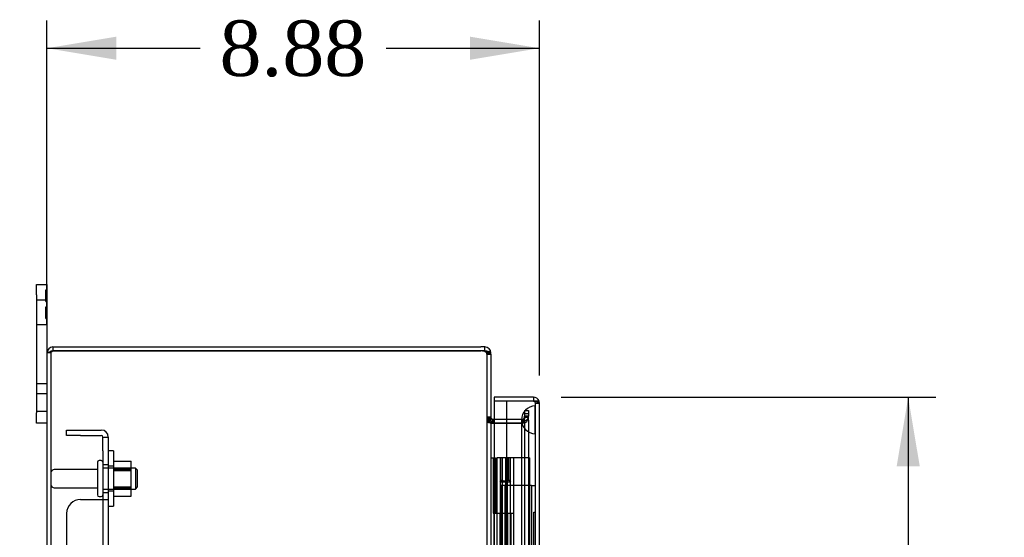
# Model space of a CAD drawing. Header units: inches. Extents: x 1 to 240, y -1 to 159.
# Tile 27 of 108: x 14 to 31, y 104 to 113. Entities that reach past the tile are written whole.
import ezdxf
from ezdxf.enums import TextEntityAlignment as Align
from ezdxf.lldxf.tags import DXFTag

# ---------------------------------------------------------------- set-up
doc = ezdxf.new("R2010")
doc.units = ezdxf.units.IN
doc.header["$MEASUREMENT"] = 0
for name, color, linetype in [('COM40682', 7, 'Continuous'), ('COM43544', 7, 'Continuous'), ('COM43576', 7, 'Continuous'), ('COM55702-31', 7, 'Continuous'), ('COM70219', 7, 'Continuous'), ('COM70657-17', 7, 'Continuous'), ('COM70662-38C', 7, 'Continuous'), ('Default', 7, 'Continuous'), ('FET07710', 7, 'Continuous'), ('HNG10620-38B', 7, 'Continuous'), ('HNG10620-38P', 7, 'Continuous'), ('NTS166105', 7, 'Continuous'), ('QLB20280', 7, 'Continuous'), ('STD26094', 7, 'Continuous'), ('WAF25059', 7, 'Continuous')]:
    doc.layers.add(name, color=color, linetype=linetype)
doc.styles.add('SEACAD_Times_New_Roman', font='times.ttf')
tags = doc.linetypes.add('HIDDEN2', pattern=[0.1875, 0.125, -0.0625]).pattern_tags.tags
tags[6:7] = [DXFTag(74, 4), DXFTag(75, 0), DXFTag(340, '0'), DXFTag(46, 0.0), DXFTag(50, 0.0), DXFTag(44, 0.0), DXFTag(45, 0.0)]
tags[4:5] = [DXFTag(74, 4), DXFTag(75, 0), DXFTag(340, '0'), DXFTag(46, 0.0), DXFTag(50, 0.0), DXFTag(44, 0.0), DXFTag(45, 0.0)]
doc.dimstyles.new('HAMMOND_(STH_-_240x160)', dxfattribs={"dimtxt": 1, "dimasz": 1.25, "dimexe": 0.5, "dimexo": 0.5, "dimgap": 0.25, "dimtad": 0, "dimtih": 1, "dimtoh": 1, "dimzin": 0, "dimdsep": 46, "dimtxsty": 'SEACAD_Times_New_Roman', "dimblk1": '_SE_FILLED', "dimblk2": '_SE_FILLED', "dimsah": 1, "dimcen": 0.5, "dimadec": 0, "dimazin": 0, "dimtfac": 0.8, "dimtofl": 0, "dimtmove": 0, "dimatfit": 3, "dimfxl": 1, "dimtolj": 1, "dimtzin": 0, "dimarcsym": 0})

# ---------------------------------------------------------------- blocks, each defined once
blk = doc.blocks.new('SE5')
at = {"layer": 'COM40682', "color": 7, "linetype": 'HIDDEN2'}
for p, q in [((14.547, 105.443), (14.547, 105.538)), ((14.547, 105.538), (14.797, 105.538)), ((14.797, 105.443), (14.547, 105.443)), ((14.797, 105.538), (15.172, 105.538)), ((14.797, 105.443), (15.172, 105.443)), ((15.202, 105.413), (15.297, 105.413)), ((15.202, 105.163), (15.202, 105.413)), ((15.297, 105.413), (15.297, 105.163)), ((15.202, 105.163), (15.202, 104.286)), ((15.297, 105.163), (15.297, 104.286)), ((15.297, 104.913), (15.202, 104.913)), ((15.202, 104.413), (15.297, 104.413)), ((14.797, 104.286), (15.172, 104.286)), ((15.172, 104.286), (15.297, 104.286)), ((15.202, 104.286), (15.202, 67.79)), ((15.297, 104.286), (15.297, 67.79)), ((14.547, 104.036), (14.547, 68.04))]:
    blk.add_line(p, q, dxfattribs=at)
for centre, radius, start, end in [((15.172, 105.413), 0.125, 0, 90), ((15.172, 105.413), 0.03, 0, 90), ((14.797, 104.036), 0.25, 90, 180)]:
    blk.add_arc(centre, radius, start, end, dxfattribs=at)
at = {"layer": 'COM43544', "color": 7, "linetype": 'Continuous'}
for p, q in [((14.301, 107.038), (22.014, 107.038)), ((14.301, 107.038), (14.301, 106.966)), ((22.085, 107.038), (22.014, 107.038)), ((22.085, 106.966), (22.085, 107.038)), ((14.193, 106.93), (14.193, 65.146)), ((14.301, 106.966), (22.014, 106.966)), ((22.014, 106.966), (14.301, 106.966)), ((22.085, 106.966), (22.014, 106.966)), ((22.174, 106.93), (22.193, 106.93)), ((22.193, 106.915), (22.193, 106.93)), ((22.193, 106.907), (22.193, 65.169)), ((22.197, 105.754), (22.193, 105.752)), ((22.226, 105.735), (22.219, 105.663)), ((22.225, 105.735), (22.219, 105.663)), ((22.225, 105.735), (22.226, 105.735)), ((22.226, 105.663), (22.225, 105.663)), ((22.229, 105.663), (22.226, 105.663)), ((22.229, 105.735), (22.474, 105.735)), ((22.229, 105.663), (22.474, 105.663)), ((22.474, 105.663), (22.229, 105.663))]:
    blk.add_line(p, q, dxfattribs=at)
at = {"layer": 'COM43544', "color": 7, "linetype": 'HIDDEN2'}
for p, q in [((14.265, 106.93), (14.193, 106.93)), ((14.265, 106.93), (14.265, 65.146)), ((22.121, 106.915), (22.121, 106.93)), ((22.121, 106.93), (22.174, 106.93)), ((22.121, 106.907), (22.121, 106.915)), ((22.121, 106.907), (22.193, 106.907)), ((22.121, 106.907), (22.121, 65.169)), ((22.193, 106.907), (22.193, 106.915)), ((22.799, 105.893), (22.871, 105.893)), ((22.799, 105.893), (22.799, 105.791)), ((22.799, 105.719), (22.799, 105.791)), ((22.871, 105.791), (22.799, 105.791)), ((22.871, 105.893), (22.871, 105.791)), ((22.871, 105.719), (22.871, 105.791)), ((22.193, 105.771), (22.121, 105.771)), ((22.193, 105.749), (22.121, 105.749)), ((22.193, 105.752), (22.133, 105.721)), ((22.197, 105.721), (22.133, 105.721)), ((22.225, 105.663), (22.218, 105.663)), ((22.219, 105.663), (22.218, 105.663)), ((22.219, 105.663), (22.219, 105.663)), ((22.226, 105.663), (22.219, 105.663)), ((22.229, 105.735), (22.229, 105.663)), ((22.474, 105.735), (22.763, 105.735)), ((22.474, 105.663), (22.763, 105.663)), ((22.763, 105.663), (22.474, 105.663)), ((22.746, 105.735), (22.746, 105.663)), ((22.763, 105.735), (22.763, 105.663)), ((22.799, 105.771), (22.871, 105.771)), ((22.799, 105.771), (22.871, 105.771)), ((22.799, 105.719), (22.799, 66.357)), ((22.871, 105.719), (22.871, 66.357))]:
    blk.add_line(p, q, dxfattribs=at)
at = {"layer": 'COM43544', "color": 7, "linetype": 'Continuous'}
for centre, radius, start, end in [((14.301, 106.93), 0.108, 90, 180), ((22.085, 106.93), 0.108, 0, 90), ((14.301, 106.93), 0.036, 90, 114.0225), ((22.014, 106.716), 0.25, 73.6076, 90), ((22.085, 106.93), 0.036, 34.9389, 90), ((22.229, 105.771), 0.036, 207.4042, 264.5779), ((22.229, 105.771), 0.108, 268.2688, 270), ((22.229, 105.771), 0.036, 265.0549, 270)]:
    blk.add_arc(centre, radius, start, end, dxfattribs=at)
at = {"layer": 'COM43544', "color": 7, "linetype": 'HIDDEN2'}
for centre, radius, start, end in [((14.301, 106.93), 0.036, 114.0225, 180), ((22.085, 106.93), 0.036, 0, 34.9389), ((22.229, 105.771), 0.108, 180.0434, 207.3608), ((22.164, 105.751), 0.0433, 183.1615, 224.0868), ((22.229, 105.771), 0.108, 207.4042, 264.5779), ((22.229, 105.771), 0.108, 207.3978, 264.5806), ((22.229, 105.771), 0.108, 265.0549, 268.2688), ((22.763, 105.771), 0.036, 270, 359.9828), ((22.763, 105.771), 0.108, 270, 359.9886), ((22.763, 105.771), 0.108, 269.9997, 359.9859)]:
    blk.add_arc(centre, radius, start, end, dxfattribs=at)
at = {"layer": 'COM43544', "color": 7, "linetype": 'Continuous'}
for points, knots in [([(14.193, 106.93), (14.193, 106.933), (14.196, 106.936), (14.206, 106.942), (14.214, 106.945), (14.234, 106.951), (14.246, 106.954), (14.272, 106.96), (14.287, 106.963), (14.301, 106.966)], [0, 0, 0, 0, 0.25, 0.25, 0.5, 0.5, 0.75, 0.75, 1, 1, 1, 1]), ([(22.193, 106.907), (22.193, 106.908), (22.193, 106.909), (22.192, 106.912), (22.191, 106.915), (22.19, 106.917), (22.188, 106.92), (22.186, 106.922), (22.183, 106.925), (22.18, 106.927), (22.177, 106.929), (22.173, 106.932), (22.169, 106.934), (22.161, 106.937), (22.149, 106.942), (22.133, 106.946), (22.119, 106.95), (22.108, 106.952), (22.096, 106.954), (22.089, 106.955), (22.085, 106.956)], [0, 0, 0, 0, 0.038461, 0.077248, 0.116358, 0.155784, 0.19552, 0.235562, 0.275902, 0.316534, 0.357452, 0.398649, 0.440117, 0.48185, 0.608382, 0.737005, 0.802119, 0.867676, 0.933646, 1, 1, 1, 1]), ([(22.225, 105.663), (22.225, 105.664), (22.224, 105.664), (22.222, 105.665), (22.221, 105.666), (22.219, 105.667), (22.215, 105.67), (22.212, 105.674), (22.209, 105.68), (22.207, 105.686), (22.204, 105.692), (22.202, 105.698), (22.2, 105.705), (22.199, 105.711), (22.198, 105.717), (22.197, 105.72), (22.197, 105.721)], [0, 0, 0, 0, 0.024106, 0.049027, 0.074712, 0.101099, 0.155979, 0.273315, 0.334943, 0.462245, 0.527459, 0.660091, 0.727285, 0.862973, 0.931346, 1, 1, 1, 1])]:
    blk.add_open_spline(points, degree=3, knots=knots, dxfattribs=at)
at = {"layer": 'COM43544', "color": 7, "linetype": 'HIDDEN2'}
for points, knots in [([(14.265, 106.93), (14.265, 106.936), (14.269, 106.942), (14.282, 106.954), (14.291, 106.96), (14.301, 106.966)], [0, 0, 0, 0, 0.5, 0.5, 1, 1, 1, 1]), ([(22.121, 106.907), (22.121, 106.912), (22.12, 106.918), (22.117, 106.927), (22.114, 106.932), (22.108, 106.94), (22.104, 106.944), (22.095, 106.95), (22.09, 106.953), (22.085, 106.956)], [0, 0, 0, 0, 0.25, 0.25, 0.5, 0.5, 0.75, 0.75, 1, 1, 1, 1]), ([(22.799, 105.771), (22.799, 105.768), (22.799, 105.763), (22.798, 105.755), (22.798, 105.744), (22.797, 105.733), (22.795, 105.72), (22.793, 105.71), (22.789, 105.697), (22.786, 105.688), (22.782, 105.679), (22.778, 105.673), (22.774, 105.668), (22.771, 105.666), (22.768, 105.664), (22.766, 105.663), (22.764, 105.663), (22.763, 105.663)], [0, 0, 0, 0, 0.067554, 0.135062, 0.202472, 0.336767, 0.403525, 0.535749, 0.600948, 0.728251, 0.789567, 0.848362, 0.903503, 0.929354, 0.953905, 0.977302, 1, 1, 1, 1])]:
    blk.add_open_spline(points, degree=3, knots=knots, dxfattribs=at)
at = {"layer": 'COM43576', "color": 7, "linetype": 'HIDDEN2'}
for p, q in [((14.265, 106.966), (14.301, 106.966)), ((14.265, 106.966), (14.265, 106.93)), ((22.121, 106.93), (22.121, 106.931)), ((22.121, 106.931), (22.193, 106.931)), ((22.871, 105.829), (22.799, 105.829)), ((22.193, 105.699), (22.121, 105.699)), ((22.197, 105.663), (22.229, 105.663)), ((22.763, 105.68), (22.746, 105.663))]:
    blk.add_line(p, q, dxfattribs=at)
at = {"layer": 'COM43576', "color": 7, "linetype": 'Continuous'}
blk.add_line((22.193, 106.93), (22.193, 106.931), dxfattribs=at)
blk.add_arc((22.047, 106.716), 0.25, 81.2572, 90, dxfattribs=at)
blk.add_open_spline([(22.102, 106.961), (22.096, 106.962), (22.09, 106.963), (22.085, 106.963)], degree=3, dxfattribs=at)
at = {"layer": 'COM43576', "color": 7, "linetype": 'HIDDEN2'}
for points, knots in [([(22.187, 106.941), (22.183, 106.944), (22.178, 106.946), (22.165, 106.951), (22.157, 106.953), (22.139, 106.956), (22.129, 106.958), (22.113, 106.96), (22.107, 106.961), (22.102, 106.961)], [0, 0, 0, 0, 0.25, 0.25, 0.5, 0.5, 0.75, 0.75, 0.8754066, 0.8754066, 0.8754066, 0.8754066]), ([(22.121, 105.699), (22.121, 105.696), (22.123, 105.693), (22.13, 105.687), (22.135, 105.684), (22.149, 105.678), (22.157, 105.675), (22.176, 105.669), (22.186, 105.666), (22.197, 105.663)], [0, 0, 0, 0, 0.25, 0.25, 0.5, 0.5, 0.75, 0.75, 1, 1, 1, 1]), ([(22.193, 105.699), (22.193, 105.693), (22.195, 105.687), (22.204, 105.675), (22.211, 105.669), (22.218, 105.663)], [0, 0, 0, 0, 0.5, 0.5, 1, 1, 1, 1]), ([(22.763, 105.68), (22.777, 105.688), (22.791, 105.695), (22.817, 105.71), (22.829, 105.718), (22.849, 105.733), (22.857, 105.741), (22.868, 105.756), (22.871, 105.763), (22.871, 105.771)], [0, 0, 0, 0, 0.25, 0.25, 0.5, 0.5, 0.75, 0.75, 1, 1, 1, 1]), ([(22.763, 105.68), (22.772, 105.695), (22.782, 105.71), (22.795, 105.741), (22.799, 105.756), (22.799, 105.771)], [0, 0, 0, 0, 0.5, 0.5, 1, 1, 1, 1])]:
    blk.add_open_spline(points, degree=3, knots=knots, dxfattribs=at)
at = {"layer": 'COM55702-31', "color": 7, "linetype": 'HIDDEN2'}
for p, q in [((22.558, 104.538), (22.371, 104.538)), ((22.371, 104.538), (22.371, 67.538)), ((22.443, 104.538), (22.443, 67.538)), ((22.808, 104.538), (22.558, 104.538)), ((22.924, 104.538), (22.808, 104.538)), ((22.924, 104.538), (22.924, 67.538)), ((22.924, 104.538), (22.996, 104.538))]:
    blk.add_line(p, q, dxfattribs=at)
at = {"layer": 'COM70219', "color": 7, "linetype": 'HIDDEN2'}
for p, q in [((22.992, 105.723), (22.994, 105.972)), ((22.994, 105.972), (22.994, 105.473)), ((22.994, 105.972), (22.995, 105.972)), ((22.995, 105.972), (22.995, 105.473)), ((22.746, 105.723), (22.746, 105.473)), ((22.992, 105.723), (22.992, 105.473)), ((22.994, 105.474), (22.992, 105.723)), ((22.746, 105.473), (22.746, 66.603)), ((22.992, 105.473), (22.992, 66.603)), ((22.995, 105.474), (22.994, 105.474)), ((22.994, 105.473), (22.994, 66.603)), ((22.995, 105.473), (22.995, 66.603))]:
    blk.add_line(p, q, dxfattribs=at)
blk.add_arc((22.996, 105.723), 0.25, 90, 270, dxfattribs=at)
at = {"layer": 'COM70657-17', "color": 7, "linetype": 'Continuous'}
for p, q in [((22.96, 106.132), (22.256, 106.132)), ((22.256, 106.132), (22.256, 106.06)), ((22.474, 106.06), (22.256, 106.06)), ((22.256, 106.06), (22.256, 105.735)), ((22.96, 106.06), (22.256, 106.06)), ((22.96, 106.06), (22.474, 106.06)), ((22.474, 106.06), (22.474, 105.038)), ((23.062, 106.06), (22.96, 106.06)), ((22.96, 106.06), (23.062, 106.06)), ((23.068, 66.052), (23.068, 106.024))]:
    blk.add_line(p, q, dxfattribs=at)
at = {"layer": 'COM70657-17', "color": 7, "linetype": 'HIDDEN2'}
for p, q in [((22.96, 106.132), (22.96, 106.06)), ((22.96, 106.06), (22.474, 106.06)), ((22.996, 66.052), (22.996, 106.024)), ((22.996, 106.024), (23.068, 106.024)), ((22.256, 105.735), (22.256, 66.341)), ((22.474, 105.038), (22.474, 67.038))]:
    blk.add_line(p, q, dxfattribs=at)
at = {"layer": 'COM70657-17', "color": 7, "linetype": 'Continuous'}
for start, end in [(19.4712, 90), (0, 19.4712)]:
    blk.add_arc((22.96, 106.024), 0.108, start, end, dxfattribs=at)
at = {"layer": 'COM70657-17', "color": 7, "linetype": 'HIDDEN2'}
blk.add_arc((22.96, 106.024), 0.036, 0, 90, dxfattribs=at)
blk.add_ellipse((22.96, 106.024), major_axis=(-0.036, 0), ratio=0.997813, start_param=3.141593, end_param=4.712389, dxfattribs=at)
at = {"layer": 'COM70657-17', "color": 7, "linetype": 'Continuous'}
blk.add_ellipse((22.96, 106.024), major_axis=(-0.108, 0), ratio=0.997813, start_param=3.141593, end_param=3.48143, dxfattribs=at)
at = {"layer": 'COM70657-17', "color": 7, "linetype": 'HIDDEN2'}
blk.add_open_spline([(22.96, 106.06), (22.974, 106.057), (22.988, 106.054), (23.014, 106.048), (23.026, 106.045), (23.046, 106.039), (23.054, 106.036), (23.065, 106.03), (23.068, 106.027), (23.068, 106.024)], degree=3, knots=[0, 0, 0, 0, 0.25, 0.25, 0.5, 0.5, 0.75, 0.75, 1, 1, 1, 1], dxfattribs=at)
at = {"layer": 'COM70662-38C', "color": 7, "linetype": 'Continuous'}
for p, q in [((22.608, 105.038), (22.3, 105.038)), ((22.3, 105.038), (22.3, 104.038)), ((22.608, 104.038), (22.608, 105.038)), ((22.345, 104.038), (22.608, 104.038))]:
    blk.add_line(p, q, dxfattribs=at)
at = {"layer": 'COM70662-38C', "color": 7, "linetype": 'HIDDEN2'}
for p, q in [((22.36, 105.038), (22.36, 104.038)), ((22.4, 105.038), (22.4, 67.038)), ((22.46, 105.038), (22.46, 67.038)), ((22.473, 105.038), (22.473, 104.038)), ((22.485, 105.038), (22.485, 104.038)), ((22.548, 104.038), (22.548, 105.038)), ((22.888, 105.038), (22.608, 105.038)), ((22.888, 105.038), (22.888, 67.038)), ((22.502, 103.038), (22.502, 104.038)), ((22.559, 103.038), (22.559, 104.038))]:
    blk.add_line(p, q, dxfattribs=at)
at = {"layer": 'FET07710', "color": 7, "linetype": 'Continuous'}
for p, q in [((14.006, 107.975), (14.006, 108.163)), ((14.006, 108.163), (14.193, 108.163)), ((14.193, 108.163), (14.193, 107.975)), ((14.006, 107.975), (14.006, 105.85)), ((14.193, 107.975), (14.193, 106.93)), ((14.006, 105.663), (14.006, 105.85)), ((14.193, 105.663), (14.006, 105.663))]:
    blk.add_line(p, q, dxfattribs=at)
at = {"layer": 'FET07710', "color": 7, "linetype": 'HIDDEN2'}
for p, q in [((14.173, 108.07), (14.193, 108.07)), ((14.173, 107.858), (14.173, 108.07)), ((14.173, 107.992), (14.193, 107.992)), ((14.173, 107.964), (14.193, 107.964)), ((14.193, 107.882), (14.006, 107.882)), ((14.173, 107.858), (14.193, 107.858)), ((14.173, 107.76), (14.193, 107.76)), ((14.173, 107.548), (14.173, 107.76)), ((14.173, 107.654), (14.193, 107.654)), ((14.173, 107.626), (14.193, 107.626)), ((14.006, 107.444), (14.193, 107.444)), ((14.173, 107.548), (14.193, 107.548)), ((14.006, 106.381), (14.193, 106.381)), ((14.193, 106.194), (14.006, 106.194)), ((14.006, 105.882), (14.193, 105.882))]:
    blk.add_line(p, q, dxfattribs=at)
at = {"layer": 'HNG10620-38B', "color": 7, "linetype": 'Continuous'}
for p, q in [((22.193, 105.038), (22.219, 105.038)), ((22.219, 105.038), (22.237, 105.038)), ((22.237, 105.038), (22.279, 105.038)), ((22.237, 105.038), (22.237, 104.038)), ((22.279, 105.038), (22.279, 104.038)), ((22.237, 104.038), (22.345, 104.038)), ((22.345, 104.038), (22.608, 104.038)), ((22.608, 103.038), (22.608, 104.038))]:
    blk.add_line(p, q, dxfattribs=at)
at = {"layer": 'HNG10620-38B', "color": 7, "linetype": 'HIDDEN2'}
for p, q in [((22.253, 67.038), (22.253, 105.038)), ((22.307, 103.038), (22.307, 104.038)), ((22.364, 103.038), (22.364, 104.038)), ((22.548, 103.038), (22.548, 104.038))]:
    blk.add_line(p, q, dxfattribs=at)
at = {"layer": 'HNG10620-38P', "color": 7, "linetype": 'HIDDEN2'}
for p, q in [((22.389, 105.038), (22.389, 104.637)), ((22.519, 104.637), (22.519, 105.038)), ((22.36, 104.599), (22.389, 104.637)), ((22.548, 104.599), (22.36, 104.599)), ((22.36, 104.599), (22.36, 67.038)), ((22.519, 104.637), (22.548, 104.599)), ((22.548, 67.038), (22.548, 104.599))]:
    blk.add_line(p, q, dxfattribs=at)
blk.add_arc((22.454, 104.754), 0.133, 240.8434, 299.1572, dxfattribs=at)
at = {"layer": 'NTS166105', "color": 7, "linetype": 'HIDDEN2'}
for p, q in [((15.393, 104.977), (15.713, 104.977)), ((15.713, 104.808), (15.713, 104.977)), ((15.393, 104.85), (15.713, 104.85)), ((15.393, 104.835), (15.713, 104.835)), ((15.713, 104.817), (15.393, 104.817)), ((15.393, 104.808), (15.713, 104.808)), ((15.713, 104.492), (15.713, 104.808)), ((15.393, 104.516), (15.713, 104.516)), ((15.393, 104.509), (15.713, 104.509)), ((15.393, 104.492), (15.713, 104.492)), ((15.393, 104.475), (15.713, 104.475)), ((15.713, 104.347), (15.713, 104.492)), ((15.393, 104.347), (15.713, 104.347))]:
    blk.add_line(p, q, dxfattribs=at)
at = {"layer": 'QLB20280', "color": 7, "linetype": 'HIDDEN2'}
for p, q in [((22.966, 103.685), (22.966, 104.06)), ((22.966, 104.06), (22.996, 104.06)), ((22.966, 101.935), (22.966, 103.685))]:
    blk.add_line(p, q, dxfattribs=at)
at = {"layer": 'STD26094', "color": 7, "linetype": 'HIDDEN2'}
for p, q in [((15.102, 104.958), (15.102, 104.368)), ((15.172, 104.988), (15.132, 104.988)), ((15.102, 104.828), (14.325, 104.828)), ((15.789, 104.85), (15.202, 104.85)), ((15.789, 104.85), (15.789, 104.475)), ((15.827, 104.813), (15.789, 104.85)), ((15.827, 104.513), (15.827, 104.813)), ((14.325, 104.498), (15.102, 104.498)), ((15.202, 104.475), (15.789, 104.475)), ((15.789, 104.475), (15.827, 104.513)), ((15.132, 104.338), (15.172, 104.338))]:
    blk.add_line(p, q, dxfattribs=at)
for centre, radius, start, end in [((15.132, 104.958), 0.03, 90, 180), ((15.172, 104.958), 0.03, 0, 90), ((14.325, 104.768), 0.06, 90, 180), ((14.325, 104.558), 0.06, 180, 270), ((15.132, 104.368), 0.03, 180, 270), ((15.172, 104.368), 0.03, 270, 0)]:
    blk.add_arc(centre, radius, start, end, dxfattribs=at)
at = {"layer": 'WAF25059', "color": 7, "linetype": 'HIDDEN2'}
for p, q in [((15.393, 105.163), (15.297, 105.163)), ((15.393, 105.163), (15.393, 104.163)), ((15.393, 104.885), (15.297, 104.885)), ((15.297, 104.44), (15.393, 104.44)), ((15.297, 104.163), (15.393, 104.163))]:
    blk.add_line(p, q, dxfattribs=at)
blk = doc.blocks.new('DMBLK3296')
at = {"layer": 'Default', "linetype": 'Continuous'}
for points in [[(29.925, 104.882), (29.716, 106.132), (29.508, 104.882)], [(29.925, 67.194), (29.508, 67.194), (29.716, 65.944)]]:
    blk.add_hatch(color=7, dxfattribs=at).paths.add_polyline_path(points)
at = {"layer": 'Default', "color": 7, "linetype": 'Continuous'}
for p, q in [((23.46, 106.132), (30.216, 106.132)), ((29.716, 106.132), (29.716, 86.888)), ((29.716, 84.038), (29.716, 65.944)), ((23.108, 65.944), (30.216, 65.944))]:
    blk.add_line(p, q, dxfattribs=at)
at = {"layer": 'Default', "color": 7, "linetype": 'Continuous', "style": 'SEACAD_Times_New_Roman'}
for s, p in [('40.19', (28.01, 86.538)), ('DOOR', (27.619, 85.038))]:
    blk.add_text(s, height=1, dxfattribs=at).set_placement(p, align=Align.TOP_LEFT)
blk = doc.blocks.new('_SE_FILLED')
at = {"color": 0}
blk.add_line((0, 0), (-1, 0), dxfattribs=at)
blk.add_solid([(0, 0), (-1, -0.1665), (-1, 0.1665), (0, 0)], dxfattribs=at)
blk = doc.blocks.new('DMBLK3297')
at = {"layer": 'Default', "linetype": 'Continuous'}
for points in [[(8.411, 106.913), (8.828, 106.913), (8.619, 108.163)], [(8.411, 65.163), (8.619, 63.913), (8.828, 65.163)]]:
    blk.add_hatch(color=7, dxfattribs=at).paths.add_polyline_path(points)
at = {"layer": 'Default', "color": 7, "linetype": 'Continuous'}
for p, q in [((13.506, 108.163), (8.119, 108.163)), ((8.619, 86.888), (8.619, 108.163)), ((8.619, 63.913), (8.619, 85.538)), ((13.599, 63.913), (8.119, 63.913))]:
    blk.add_line(p, q, dxfattribs=at)
at = {"layer": 'Default', "color": 7, "linetype": 'Continuous', "style": 'SEACAD_Times_New_Roman'}
blk.add_text('44.25', height=1, dxfattribs=at).set_placement((6.913, 86.538), align=Align.TOP_LEFT)
blk = doc.blocks.new('DMBLK3298')
at = {"layer": 'Default', "linetype": 'Continuous'}
for points in [[(15.443, 112.635), (14.193, 112.426), (15.443, 112.218)], [(21.818, 112.635), (21.818, 112.218), (23.068, 112.426)]]:
    blk.add_hatch(color=7, dxfattribs=at).paths.add_polyline_path(points)
at = {"layer": 'Default', "color": 7, "linetype": 'Continuous'}
for p, q in [((14.193, 107.43), (14.193, 112.926)), ((23.068, 106.524), (23.068, 112.926)), ((14.193, 112.426), (16.953, 112.426)), ((20.307, 112.426), (23.068, 112.426))]:
    blk.add_line(p, q, dxfattribs=at)
at = {"layer": 'Default', "color": 7, "linetype": 'Continuous', "style": 'SEACAD_Times_New_Roman'}
blk.add_text('8.88', height=1, dxfattribs=at).set_placement((17.303, 112.926), align=Align.TOP_LEFT)

msp = doc.modelspace()

# ---------------------------------------------------------------- block references
at = {"layer": 'Default'}
msp.add_blockref('SE5', (0, 0), dxfattribs=at)

# ---------------------------------------------------------------- dimensions: what is measured, and where the dimension line sits
at = {"layer": 'Default', "color": 7, "linetype": 'Continuous'}
dim = msp.add_linear_dim(base=(23.0678, 112.4263), p1=(14.1927, 106.93), p2=(23.0678, 106.024), text='\\A1;<>', dimstyle='HAMMOND_(STH_-_240x160)', dxfattribs=at)
dim.commit()
dim.dimension.update_dxf_attribs({"geometry": 'DMBLK3298', "text_midpoint": (18.6303, 112.4263), "dimtype": 160})
for base, p1, p2, angle, text, picture, middle, dimtype in [((8.619, 63.913), (14.099, 63.913), (14.193, 108.163), 89.8789, '\\A1;<>', 'DMBLK3297', (8.619, 86.038), 161), ((29.716, 65.944), (22.256, 106.132), (22.608, 65.944), 90, '\\A1;<>\\PDOOR', 'DMBLK3296', (29.716, 86.038), 160)]:
    dim = msp.add_linear_dim(base=base, p1=p1, p2=p2, angle=angle, text=text, dimstyle='HAMMOND_(STH_-_240x160)', dxfattribs=at)
    dim.commit()
    dim.dimension.update_dxf_attribs({"geometry": picture, "text_midpoint": middle, "dimtype": dimtype})

doc.saveas('drawing.dxf')
